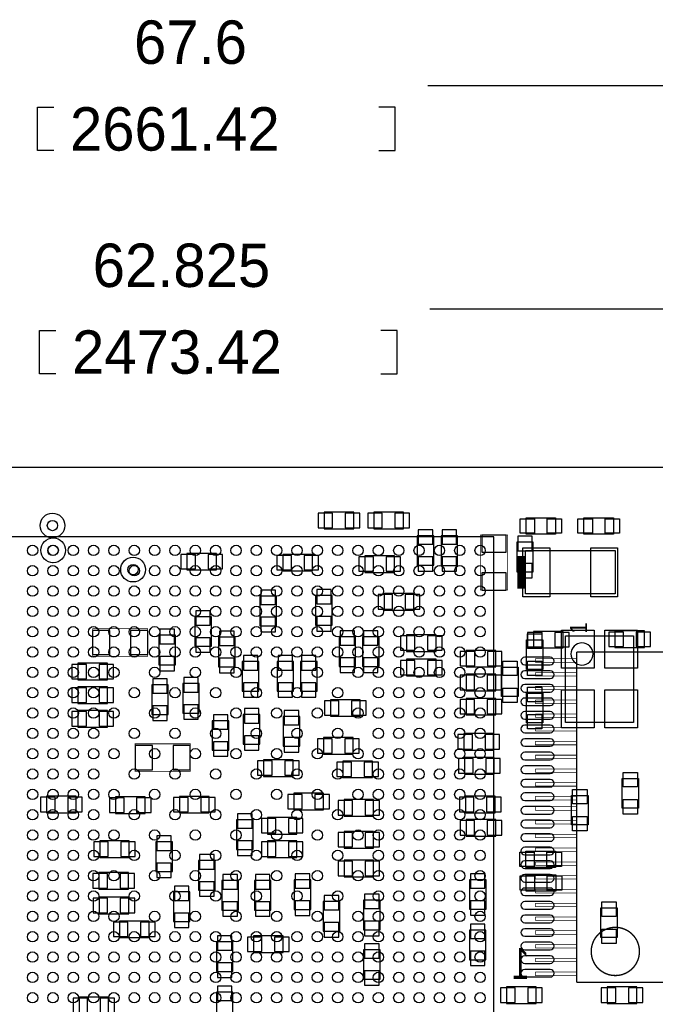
# Model space of a CAD drawing. Extents: x -8.5 to 88.7, y 0 to 55.1.
# Tile 6 of 8: x 25.3 to 48.7, y 18.8 to 55.1. Entities that reach past the tile are written whole.
import ezdxf
from ezdxf.enums import TextEntityAlignment as Align

# ---------------------------------------------------------------- set-up
doc = ezdxf.new("R2010")
doc.units = 0
for name, color, linetype in [('BG_DIMENSION', 2, 'CONTINUOUS'), ('BG_OUTLINE', 80, 'CONTINUOUS'), ('PG_ASSEMBLY_BOTTOM', 30, 'CONTINUOUS'), ('PG_ASSEMBLY_TOP', 23, 'CONTINUOUS'), ('PIN_BOTTOM', 211, 'CONTINUOUS'), ('PIN_TOP', 153, 'CONTINUOUS')]:
    doc.layers.add(name, color=color, linetype=linetype)

msp = doc.modelspace()

# ---------------------------------------------------------------- linework, layer by layer
at = {"layer": 'BG_DIMENSION'}
for points in [[(40.30345, 52.6796), (67.600068, 52.6796)], [(26.5176, 50.2793), (25.9207, 50.2793), (25.9207, 51.8795), (26.5176, 51.8795)], [(38.5064, 50.2793), (39.1033, 50.2793), (39.1033, 51.8795), (38.5064, 51.8795)], [(40.37965, 44.45), (65.212468, 44.45)], [(26.5938, 42.0497), (25.9969, 42.0497), (25.9969, 43.6499), (26.5938, 43.6499)], [(38.5826, 42.0497), (39.1795, 42.0497), (39.1795, 43.6499), (38.5826, 43.6499)]]:
    msp.add_lwpolyline(points, dxfattribs=at)
at = {"layer": 'BG_OUTLINE'}
for points in [[(67.600068, 0), (25.299924, 0), (25.299924, 3.75412, 0.414116), (24.800052, 4.253992, 0.414221), (24.299926, 3.75412), (24.299926, 0), (0, 0), (0, 17.999964, 0.41415), (1.999996, 19.99996, 0.414214), (0, 21.999956), (0, 38.599872), (67.600068, 38.599872), (67.600068, 21.999956, 1.000034), (67.600068, 17.999964)], [(67.600068, 0), (25.299924, 0), (25.299924, 3.75412, 0.414116), (24.800052, 4.253992, 0.414221), (24.299926, 3.75412), (24.299926, 0), (0, 0), (0, 17.999964, 0.41415), (1.999996, 19.99996, 0.414214), (0, 21.999956), (0, 38.599872), (67.600068, 38.599872), (67.600068, 21.999956, 1.000034), (67.600068, 17.999964)], [(67.600068, 0), (25.299924, 0), (25.299924, 3.75412, 0.414116), (24.800052, 4.253992, 0.414219), (24.299926, 3.75412), (24.299926, 0), (0, 0), (0, 17.999964, 0.414152), (1.999996, 19.99996, 0.414214), (0, 21.999956), (0, 38.599872), (67.600068, 38.599872), (67.600068, 21.999956, 1.000035), (67.600068, 17.999964)]]:
    msp.add_lwpolyline(points, format="xyb", close=True, dxfattribs=at)
at = {"layer": 'PG_ASSEMBLY_BOTTOM'}
for points in [[(26.470356, 35.994848, -1), (26.470356, 36.909248, -1), (26.470356, 35.994848), (26.444956, 35.994848)], [(26.495756, 35.080448, -1), (26.495756, 35.994848, -1), (26.495756, 35.080448), (26.470356, 35.080448)], [(29.442156, 34.369248, -1), (29.442156, 35.283648, -1), (29.442156, 34.369248), (29.416756, 34.369248)]]:
    msp.add_lwpolyline(points, format="xyb", dxfattribs=at)
for points in [[(36.4871, 36.331144), (37.5793, 36.331144), (37.5793, 36.940744), (36.4871, 36.940744), (36.4871, 36.331144)], [(39.4081, 36.940744), (38.3159, 36.940744), (38.3159, 36.331144), (39.4081, 36.331144), (39.4081, 36.940744)], [(40.526462, 34.985706), (40.526462, 36.077906), (39.916862, 36.077906), (39.916862, 34.985706), (40.526462, 34.985706)], [(41.405556, 34.983674), (41.405556, 36.075874), (40.795956, 36.075874), (40.795956, 34.983674), (41.405556, 34.983674)], [(44.196, 34.743644), (44.196, 35.835844), (43.5864, 35.835844), (43.5864, 34.743644), (44.196, 34.743644)], [(32.521144, 35.42284), (31.428944, 35.42284), (31.428944, 34.81324), (32.521144, 34.81324), (32.521144, 35.42284)], [(34.966656, 34.775648), (36.058856, 34.775648), (36.058856, 35.385248), (34.966656, 35.385248), (34.966656, 34.775648)], [(37.989256, 34.724848), (39.081456, 34.724848), (39.081456, 35.334448), (37.989256, 35.334448), (37.989256, 34.724848)], [(34.725356, 32.756348), (34.725356, 33.848548), (34.115756, 33.848548), (34.115756, 32.756348), (34.725356, 32.756348)], [(36.782756, 32.781748), (36.782756, 33.873948), (36.173156, 33.873948), (36.173156, 32.781748), (36.782756, 32.781748)], [(39.7891, 33.943544), (38.6969, 33.943544), (38.6969, 33.333944), (39.7891, 33.333944), (39.7891, 33.943544)], [(31.718504, 33.089088), (31.718504, 31.996888), (32.328104, 31.996888), (32.328104, 33.089088), (31.718504, 33.089088)], [(30.395418, 32.40659), (30.395418, 31.31439), (31.005018, 31.31439), (31.005018, 32.40659), (30.395418, 32.40659)], [(32.594296, 32.3342), (32.594296, 31.242), (33.203896, 31.242), (33.203896, 32.3342), (32.594296, 32.3342)], [(37.646356, 31.257748), (37.646356, 32.349948), (37.036756, 32.349948), (37.036756, 31.257748), (37.646356, 31.257748)], [(38.509956, 31.257748), (38.509956, 32.349948), (37.900356, 32.349948), (37.900356, 31.257748), (38.509956, 31.257748)], [(39.522654, 31.811976), (40.614854, 31.811976), (40.614854, 32.421576), (39.522654, 32.421576), (39.522654, 31.811976)], [(44.2087, 31.936944), (45.3009, 31.936944), (45.3009, 32.546544), (44.2087, 32.546544), (44.2087, 31.936944)], [(47.2059, 31.9532), (48.2981, 31.9532), (48.2981, 32.5628), (47.2059, 32.5628), (47.2059, 31.9532)], [(41.723564, 31.237936), (42.815764, 31.237936), (42.815764, 31.847536), (41.723564, 31.847536), (41.723564, 31.237936)], [(27.407362, 30.760924), (28.499562, 30.760924), (28.499562, 31.370524), (27.407362, 31.370524), (27.407362, 30.760924)], [(33.46958, 31.435548), (33.46958, 30.343348), (34.07918, 30.343348), (34.07918, 31.435548), (33.46958, 31.435548)], [(34.750756, 31.435548), (34.750756, 30.343348), (35.360356, 30.343348), (35.360356, 31.435548), (34.750756, 31.435548)], [(35.614356, 31.435548), (35.614356, 30.343348), (36.223956, 30.343348), (36.223956, 31.435548), (35.614356, 31.435548)], [(39.522146, 30.90799), (40.614346, 30.90799), (40.614346, 31.51759), (39.522146, 31.51759), (39.522146, 30.90799)], [(41.723056, 30.356048), (42.815256, 30.356048), (42.815256, 30.965648), (41.723056, 30.965648), (41.723056, 30.356048)], [(30.73908, 29.485336), (30.73908, 30.577536), (30.12948, 30.577536), (30.12948, 29.485336), (30.73908, 29.485336)], [(31.880556, 29.530548), (31.880556, 30.622748), (31.270956, 30.622748), (31.270956, 29.530548), (31.880556, 29.530548)], [(27.407362, 29.889958), (28.499562, 29.889958), (28.499562, 30.499558), (27.407362, 30.499558), (27.407362, 29.889958)], [(36.719256, 29.416248), (37.811456, 29.416248), (37.811456, 30.025848), (36.719256, 30.025848), (36.719256, 29.416248)], [(42.815256, 30.076648), (41.723056, 30.076648), (41.723056, 29.467048), (42.815256, 29.467048), (42.815256, 30.076648)], [(27.407362, 29.016706), (28.499562, 29.016706), (28.499562, 29.626306), (27.407362, 29.626306), (27.407362, 29.016706)], [(33.506156, 29.479748), (33.506156, 28.387548), (34.115756, 28.387548), (34.115756, 29.479748), (33.506156, 29.479748)], [(32.36341, 29.254196), (32.36341, 28.161996), (32.97301, 28.161996), (32.97301, 29.254196), (32.36341, 29.254196)], [(34.977832, 29.408374), (34.977832, 28.316174), (35.587432, 28.316174), (35.587432, 29.408374), (34.977832, 29.408374)], [(41.641522, 28.171394), (42.733722, 28.171394), (42.733722, 28.780994), (41.641522, 28.780994), (41.641522, 28.171394)], [(36.465256, 28.019248), (37.557456, 28.019248), (37.557456, 28.628848), (36.465256, 28.628848), (36.465256, 28.019248)], [(35.347656, 27.810968), (34.255456, 27.810968), (34.255456, 27.201368), (35.347656, 27.201368), (35.347656, 27.810968)], [(37.176456, 27.155648), (38.268656, 27.155648), (38.268656, 27.765248), (37.176456, 27.765248), (37.176456, 27.155648)], [(42.756582, 27.895804), (41.664382, 27.895804), (41.664382, 27.286204), (42.756582, 27.286204), (42.756582, 27.895804)], [(36.4617, 26.575766), (35.3695, 26.575766), (35.3695, 25.966166), (36.4617, 25.966166), (36.4617, 26.575766)], [(27.346656, 26.469848), (26.254456, 26.469848), (26.254456, 25.860248), (27.346656, 25.860248), (27.346656, 26.469848)], [(29.886656, 26.444448), (28.794456, 26.444448), (28.794456, 25.834848), (29.886656, 25.834848), (29.886656, 26.444448)], [(31.156656, 25.850088), (32.248856, 25.850088), (32.248856, 26.459688), (31.156656, 26.459688), (31.156656, 25.850088)], [(37.219382, 25.733248), (38.311582, 25.733248), (38.311582, 26.342848), (37.219382, 26.342848), (37.219382, 25.733248)], [(41.697656, 25.860248), (42.789856, 25.860248), (42.789856, 26.469848), (41.697656, 26.469848), (41.697656, 25.860248)], [(33.86455, 24.50465), (33.86455, 25.59685), (33.25495, 25.59685), (33.25495, 24.50465), (33.86455, 24.50465)], [(35.484562, 25.683718), (34.392362, 25.683718), (34.392362, 25.074118), (35.484562, 25.074118), (35.484562, 25.683718)], [(41.723056, 24.996648), (42.815256, 24.996648), (42.815256, 25.606248), (41.723056, 25.606248), (41.723056, 24.996648)], [(37.219382, 24.55799), (38.311582, 24.55799), (38.311582, 25.16759), (37.219382, 25.16759), (37.219382, 24.55799)], [(29.302456, 24.818848), (28.210256, 24.818848), (28.210256, 24.209248), (29.302456, 24.209248), (29.302456, 24.818848)], [(30.889956, 23.688548), (30.889956, 24.780748), (30.280356, 24.780748), (30.280356, 23.688548), (30.889956, 23.688548)], [(35.484562, 24.818848), (34.392362, 24.818848), (34.392362, 24.209248), (35.484562, 24.209248), (35.484562, 24.818848)], [(32.464756, 23.002748), (32.464756, 24.094948), (31.855156, 24.094948), (31.855156, 23.002748), (32.464756, 23.002748)], [(37.219636, 23.498048), (38.311836, 23.498048), (38.311836, 24.107648), (37.219636, 24.107648), (37.219636, 23.498048)], [(29.277056, 23.650448), (28.184856, 23.650448), (28.184856, 23.040848), (29.277056, 23.040848), (29.277056, 23.650448)], [(32.718756, 23.358348), (32.718756, 22.266148), (33.328356, 22.266148), (33.328356, 23.358348), (32.718756, 23.358348)], [(34.522156, 22.266148), (34.522156, 23.358348), (33.912556, 23.358348), (33.912556, 22.266148), (34.522156, 22.266148)], [(35.995356, 22.291548), (35.995356, 23.383748), (35.385756, 23.383748), (35.385756, 22.291548), (35.995356, 22.291548)], [(41.844468, 23.390606), (41.844468, 22.298406), (42.454068, 22.298406), (42.454068, 23.390606), (41.844468, 23.390606)], [(30.926278, 22.9362), (30.926278, 21.844), (31.535878, 21.844), (31.535878, 22.9362), (30.926278, 22.9362)], [(29.283406, 22.741636), (28.191206, 22.741636), (28.191206, 22.132036), (29.283406, 22.132036), (29.283406, 22.741636)], [(37.062156, 21.496274), (37.062156, 22.588474), (36.452556, 22.588474), (36.452556, 21.496274), (37.062156, 21.496274)], [(37.937694, 22.635972), (37.937694, 21.543772), (38.547294, 21.543772), (38.547294, 22.635972), (37.937694, 22.635972)], [(28.939744, 21.254466), (30.031944, 21.254466), (30.031944, 21.864066), (28.939744, 21.864066), (28.939744, 21.254466)], [(42.44975, 20.439888), (42.44975, 21.532088), (41.84015, 21.532088), (41.84015, 20.439888), (42.44975, 20.439888)], [(33.125156, 20.005548), (33.125156, 21.097748), (32.515556, 21.097748), (32.515556, 20.005548), (33.125156, 20.005548)], [(34.971736, 21.313648), (33.879536, 21.313648), (33.879536, 20.704048), (34.971736, 20.704048), (34.971736, 21.313648)], [(37.937948, 20.807172), (37.937948, 19.714972), (38.547548, 19.714972), (38.547548, 20.807172), (37.937948, 20.807172)], [(43.212004, 18.826226), (44.304204, 18.826226), (44.304204, 19.435826), (43.212004, 19.435826), (43.212004, 18.826226)], [(48.0187, 19.435826), (46.9265, 19.435826), (46.9265, 18.826226), (48.0187, 18.826226), (48.0187, 19.435826)], [(27.448256, 18.443448), (28.540456, 18.443448), (28.540456, 19.053048), (27.448256, 19.053048), (27.448256, 18.443448)], [(32.515556, 19.243548), (32.515556, 18.151348), (33.125156, 18.151348), (33.125156, 19.243548), (32.515556, 19.243548)]]:
    msp.add_lwpolyline(points, dxfattribs=at)
for points, const_width in [([(42.2402, 36.102544), (42.2402, 34.070544), (43.2562, 34.070544), (43.2562, 36.102544), (42.2402, 36.102544)], 0.0254), ([(29.98343, 32.644334), (27.95143, 32.644334), (27.95143, 31.628588), (29.98343, 31.628588), (29.98343, 32.644334)], 0.0254), ([(62.614556, 31.792418), (45.799756, 31.792418)], 0.0508), ([(45.799756, 31.792418), (45.799756, 19.600418)], 0.0508), ([(44.275756, 31.538418), (45.799756, 31.538418)], 0.0254), ([(44.275756, 31.411418), (44.275756, 31.538418)], 0.0254), ([(45.799756, 31.411418), (44.275756, 31.411418)], 0.0254), ([(44.275756, 31.030418), (45.799756, 31.030418)], 0.0254), ([(44.275756, 30.903418), (44.275756, 31.030418)], 0.0254), ([(45.799756, 30.903418), (44.275756, 30.903418)], 0.0254), ([(44.275756, 30.522418), (45.799756, 30.522418)], 0.0254), ([(44.275756, 30.395418), (44.275756, 30.522418)], 0.0254), ([(45.799756, 30.395418), (44.275756, 30.395418)], 0.0254), ([(44.275756, 30.014418), (45.799756, 30.014418)], 0.0254), ([(44.275756, 29.887418), (44.275756, 30.014418)], 0.0254), ([(45.799756, 29.887418), (44.275756, 29.887418)], 0.0254), ([(44.275756, 29.506418), (45.799756, 29.506418)], 0.0254), ([(44.275756, 29.379418), (44.275756, 29.506418)], 0.0254), ([(45.799756, 29.379418), (44.275756, 29.379418)], 0.0254), ([(44.275756, 28.998418), (45.799756, 28.998418)], 0.0254), ([(44.275756, 28.871418), (44.275756, 28.998418)], 0.0254), ([(45.799756, 28.871418), (44.275756, 28.871418)], 0.0254), ([(31.55061, 28.400248), (29.51861, 28.400248), (29.51861, 27.384248), (31.550356, 27.384248), (31.55061, 28.400248)], 0.0254), ([(44.275756, 28.490418), (45.799756, 28.490418)], 0.0254), ([(44.275756, 28.363418), (44.275756, 28.490418)], 0.0254), ([(45.799756, 28.363418), (44.275756, 28.363418)], 0.0254), ([(44.275756, 27.982418), (45.799756, 27.982418)], 0.0254), ([(44.275756, 27.855418), (44.275756, 27.982418)], 0.0254), ([(45.799756, 27.855418), (44.275756, 27.855418)], 0.0254), ([(44.275756, 27.474418), (45.799756, 27.474418)], 0.0254), ([(44.275756, 27.347418), (44.275756, 27.474418)], 0.0254), ([(45.799756, 27.347418), (44.275756, 27.347418)], 0.0254), ([(44.275756, 26.966418), (45.799756, 26.966418)], 0.0254), ([(44.275756, 26.839418), (44.275756, 26.966418)], 0.0254), ([(45.799756, 26.839418), (44.275756, 26.839418)], 0.0254), ([(44.275756, 26.458418), (45.799756, 26.458418)], 0.0254), ([(44.275756, 26.331418), (44.275756, 26.458418)], 0.0254), ([(45.799756, 26.331418), (44.275756, 26.331418)], 0.0254), ([(44.275756, 26.077418), (45.799756, 26.077418)], 0.0254), ([(44.275756, 25.950418), (44.275756, 26.077418)], 0.0254), ([(45.799756, 25.950418), (44.275756, 25.950418)], 0.0254), ([(44.275756, 25.569418), (45.799756, 25.569418)], 0.0254), ([(44.275756, 25.442418), (44.275756, 25.569418)], 0.0254), ([(45.799756, 25.442418), (44.275756, 25.442418)], 0.0254), ([(44.275756, 25.061418), (45.799756, 25.061418)], 0.0254), ([(44.275756, 24.934418), (44.275756, 25.061418)], 0.0254), ([(45.799756, 24.934418), (44.275756, 24.934418)], 0.0254), ([(44.275756, 24.553418), (45.799756, 24.553418)], 0.0254), ([(44.275756, 24.426418), (44.275756, 24.553418)], 0.0254), ([(45.799756, 24.426418), (44.275756, 24.426418)], 0.0254), ([(44.275756, 24.045418), (45.799756, 24.045418)], 0.0254), ([(44.275756, 23.918418), (44.275756, 24.045418)], 0.0254), ([(45.799756, 23.918418), (44.275756, 23.918418)], 0.0254), ([(44.275756, 23.537418), (45.799756, 23.537418)], 0.0254), ([(44.275756, 23.410418), (44.275756, 23.537418)], 0.0254), ([(45.799756, 23.410418), (44.275756, 23.410418)], 0.0254), ([(44.275756, 23.029418), (45.799756, 23.029418)], 0.0254), ([(44.275756, 22.902418), (44.275756, 23.029418)], 0.0254), ([(45.799756, 22.902418), (44.275756, 22.902418)], 0.0254), ([(44.275756, 22.521418), (45.799756, 22.521418)], 0.0254), ([(44.275756, 22.394418), (44.275756, 22.521418)], 0.0254), ([(45.799756, 22.394418), (44.275756, 22.394418)], 0.0254), ([(44.275756, 22.013418), (45.799756, 22.013418)], 0.0254), ([(44.275756, 21.886418), (44.275756, 22.013418)], 0.0254), ([(45.799756, 21.886418), (44.275756, 21.886418)], 0.0254), ([(44.275756, 21.505418), (45.799756, 21.505418)], 0.0254), ([(44.275756, 21.378418), (44.275756, 21.505418)], 0.0254), ([(45.799756, 21.378418), (44.275756, 21.378418)], 0.0254), ([(44.275756, 20.997418), (45.799756, 20.997418)], 0.0254), ([(44.275756, 20.870418), (44.275756, 20.997418)], 0.0254), ([(45.799756, 20.870418), (44.275756, 20.870418)], 0.0254), ([(44.275756, 20.489418), (45.799756, 20.489418)], 0.0254), ([(44.275756, 20.362418), (44.275756, 20.489418)], 0.0254), ([(45.799756, 20.362418), (44.275756, 20.362418)], 0.0254), ([(44.275756, 19.981418), (45.799756, 19.981418)], 0.0254), ([(44.275756, 19.854418), (44.275756, 19.981418)], 0.0254), ([(45.799756, 19.854418), (44.275756, 19.854418)], 0.0254), ([(45.799756, 19.600418), (62.614556, 19.600418)], 0.0508)]:
    msp.add_lwpolyline(points, dxfattribs=dict(at, const_width=const_width))
at = {"layer": 'PG_ASSEMBLY_BOTTOM', "const_width": 0.0508}
msp.add_lwpolyline([(48.111156, 20.743418, 1), (46.333156, 20.743418, 1), (48.111156, 20.743418)], format="xyb", dxfattribs=at)
at = {"layer": 'PG_ASSEMBLY_TOP'}
for points in [[(45.0215, 36.127944), (43.9293, 36.127944), (43.9293, 36.737544), (45.0215, 36.737544), (45.0215, 36.127944)], [(46.0629, 36.737544), (47.1551, 36.737544), (47.1551, 36.127944), (46.0629, 36.127944), (46.0629, 36.737544)], [(42.737532, 36.036504), (23.737316, 36.036504), (23.737316, 17.036034), (42.737532, 17.036288), (42.737532, 36.036504)], [(47.895256, 32.388048), (47.895256, 29.187648), (45.380656, 29.187648), (45.380656, 32.388048), (47.895256, 32.388048)], [(43.945556, 31.1404), (43.945556, 32.2326), (44.555156, 32.2326), (44.555156, 31.1404), (43.945556, 31.1404)], [(43.640756, 31.232348), (43.640756, 30.140148), (43.031156, 30.140148), (43.031156, 31.232348), (43.640756, 31.232348)], [(44.555156, 30.267148), (44.555156, 29.174948), (43.945556, 29.174948), (43.945556, 30.267148), (44.555156, 30.267148)], [(47.4726, 26.031444), (47.4726, 27.123644), (48.0822, 27.123644), (48.0822, 26.031444), (47.4726, 26.031444)], [(45.610018, 25.407874), (45.610018, 26.500074), (46.219618, 26.500074), (46.219618, 25.407874), (45.610018, 25.407874)], [(45.013626, 23.834344), (43.921426, 23.834344), (43.921426, 24.443944), (45.013626, 24.443944), (45.013626, 23.834344)], [(45.025056, 22.964648), (43.932856, 22.964648), (43.932856, 23.574248), (45.025056, 23.574248), (45.025056, 22.964648)], [(46.6852, 21.256244), (46.6852, 22.348444), (47.2948, 22.348444), (47.2948, 21.256244), (46.6852, 21.256244)]]:
    msp.add_lwpolyline(points, dxfattribs=at)
at = {"layer": 'PG_ASSEMBLY_TOP', "const_width": 0.29972}
msp.add_lwpolyline([(43.760644, 35.326828), (43.760644, 34.128202)], dxfattribs=at)
at = {"layer": 'PG_ASSEMBLY_TOP'}
msp.add_lwpolyline([(43.910504, 33.927542), (43.910504, 35.527742), (47.212504, 35.527742), (47.212504, 33.927542)], close=True, dxfattribs=at)
msp.add_lwpolyline([(46.399704, 31.714948, 1), (45.580808, 31.714948, 1), (46.399704, 31.714948)], format="xyb", dxfattribs=at)
at = {"layer": 'PIN_BOTTOM'}
for points in [[(36.266374, 36.902644), (36.266374, 36.369244), (36.799774, 36.369244), (36.799774, 36.902644)], [(37.266626, 36.902644), (37.266626, 36.369244), (37.800026, 36.369244), (37.800026, 36.902644)], [(38.628574, 36.369244), (38.628574, 36.902644), (38.095174, 36.902644), (38.095174, 36.369244)], [(39.628826, 36.369244), (39.628826, 36.902644), (39.095426, 36.902644), (39.095426, 36.369244)], [(39.954962, 35.765232), (40.488362, 35.765232), (40.488362, 36.298632), (39.954962, 36.298632)], [(40.834056, 35.7632), (41.367456, 35.7632), (41.367456, 36.2966), (40.834056, 36.2966)], [(42.303446, 35.467544), (43.192446, 35.467544), (43.192446, 36.102544), (42.303446, 36.102544)], [(43.6245, 35.52317), (44.1579, 35.52317), (44.1579, 36.05657), (43.6245, 36.05657)], [(31.741618, 34.85134), (31.741618, 35.38474), (31.208218, 35.38474), (31.208218, 34.85134)], [(32.74187, 34.85134), (32.74187, 35.38474), (32.20847, 35.38474), (32.20847, 34.85134)], [(34.74593, 35.347148), (34.74593, 34.813748), (35.27933, 34.813748), (35.27933, 35.347148)], [(35.746182, 35.347148), (35.746182, 34.813748), (36.279582, 34.813748), (36.279582, 35.347148)], [(37.76853, 35.296348), (37.76853, 34.762948), (38.30193, 34.762948), (38.30193, 35.296348)], [(38.768782, 35.296348), (38.768782, 34.762948), (39.302182, 34.762948), (39.302182, 35.296348)], [(39.954962, 34.76498), (40.488362, 34.76498), (40.488362, 35.29838), (39.954962, 35.29838)], [(40.834056, 34.762948), (41.367456, 34.762948), (41.367456, 35.296348), (40.834056, 35.296348)], [(43.6245, 34.522918), (44.1579, 34.522918), (44.1579, 35.056318), (43.6245, 35.056318)], [(42.303446, 34.070544), (43.192446, 34.070544), (43.192446, 34.705544), (42.303446, 34.705544)], [(34.153856, 33.535874), (34.687256, 33.535874), (34.687256, 34.069274), (34.153856, 34.069274)], [(36.211256, 33.561274), (36.744656, 33.561274), (36.744656, 34.094674), (36.211256, 34.094674)], [(39.009574, 33.372044), (39.009574, 33.905444), (38.476174, 33.905444), (38.476174, 33.372044)], [(40.009826, 33.372044), (40.009826, 33.905444), (39.476426, 33.905444), (39.476426, 33.372044)], [(32.290004, 33.309814), (31.756604, 33.309814), (31.756604, 32.776414), (32.290004, 32.776414)], [(34.153856, 32.535622), (34.687256, 32.535622), (34.687256, 33.069022), (34.153856, 33.069022)], [(36.211256, 32.561022), (36.744656, 32.561022), (36.744656, 33.094422), (36.211256, 33.094422)], [(27.95143, 32.581088), (27.95143, 31.692088), (28.58643, 31.692088), (28.58643, 32.581088)], [(29.34843, 32.581088), (29.34843, 31.692088), (29.98343, 31.692088), (29.98343, 32.581088)], [(30.966918, 32.627316), (30.433518, 32.627316), (30.433518, 32.093916), (30.966918, 32.093916)], [(33.165796, 32.554926), (32.632396, 32.554926), (32.632396, 32.021526), (33.165796, 32.021526)], [(37.074856, 32.037274), (37.608256, 32.037274), (37.608256, 32.570674), (37.074856, 32.570674)], [(37.938456, 32.037274), (38.471856, 32.037274), (38.471856, 32.570674), (37.938456, 32.570674)], [(39.301928, 32.383476), (39.301928, 31.850076), (39.835328, 31.850076), (39.835328, 32.383476)], [(40.30218, 32.383476), (40.30218, 31.850076), (40.83558, 31.850076), (40.83558, 32.383476)], [(43.987974, 32.508444), (43.987974, 31.975044), (44.521374, 31.975044), (44.521374, 32.508444)], [(44.988226, 32.508444), (44.988226, 31.975044), (45.521626, 31.975044), (45.521626, 32.508444)], [(46.985174, 32.5247), (46.985174, 31.9913), (47.518574, 31.9913), (47.518574, 32.5247)], [(47.985426, 32.5247), (47.985426, 31.9913), (48.518826, 31.9913), (48.518826, 32.5247)], [(32.290004, 32.309562), (31.756604, 32.309562), (31.756604, 31.776162), (32.290004, 31.776162)], [(30.966918, 31.627064), (30.433518, 31.627064), (30.433518, 31.093664), (30.966918, 31.093664)], [(34.04108, 31.656274), (33.50768, 31.656274), (33.50768, 31.122874), (34.04108, 31.122874)], [(35.322256, 31.656274), (34.788856, 31.656274), (34.788856, 31.122874), (35.322256, 31.122874)], [(36.185856, 31.656274), (35.652456, 31.656274), (35.652456, 31.122874), (36.185856, 31.122874)], [(41.502838, 31.809436), (41.502838, 31.276036), (42.036238, 31.276036), (42.036238, 31.809436)], [(42.50309, 31.809436), (42.50309, 31.276036), (43.03649, 31.276036), (43.03649, 31.809436)], [(27.186636, 31.332424), (27.186636, 30.799024), (27.720036, 30.799024), (27.720036, 31.332424)], [(28.186888, 31.332424), (28.186888, 30.799024), (28.720288, 30.799024), (28.720288, 31.332424)], [(33.165796, 31.554674), (32.632396, 31.554674), (32.632396, 31.021274), (33.165796, 31.021274)], [(37.074856, 31.037022), (37.608256, 31.037022), (37.608256, 31.570422), (37.074856, 31.570422)], [(37.938456, 31.037022), (38.471856, 31.037022), (38.471856, 31.570422), (37.938456, 31.570422)], [(39.30142, 31.47949), (39.30142, 30.94609), (39.83482, 30.94609), (39.83482, 31.47949)], [(40.301672, 31.47949), (40.301672, 30.94609), (40.835072, 30.94609), (40.835072, 31.47949)], [(41.50233, 30.927548), (41.50233, 30.394148), (42.03573, 30.394148), (42.03573, 30.927548)], [(42.502582, 30.927548), (42.502582, 30.394148), (43.035982, 30.394148), (43.035982, 30.927548)], [(30.16758, 30.264862), (30.70098, 30.264862), (30.70098, 30.798262), (30.16758, 30.798262)], [(31.309056, 30.310074), (31.842456, 30.310074), (31.842456, 30.843474), (31.309056, 30.843474)], [(34.04108, 30.656022), (33.50768, 30.656022), (33.50768, 30.122622), (34.04108, 30.122622)], [(35.322256, 30.656022), (34.788856, 30.656022), (34.788856, 30.122622), (35.322256, 30.122622)], [(36.185856, 30.656022), (35.652456, 30.656022), (35.652456, 30.122622), (36.185856, 30.122622)], [(27.186636, 30.461458), (27.186636, 29.928058), (27.720036, 29.928058), (27.720036, 30.461458)], [(28.186888, 30.461458), (28.186888, 29.928058), (28.720288, 29.928058), (28.720288, 30.461458)], [(30.16758, 29.26461), (30.70098, 29.26461), (30.70098, 29.79801), (30.16758, 29.79801)], [(31.309056, 29.309822), (31.842456, 29.309822), (31.842456, 29.843222), (31.309056, 29.843222)], [(36.49853, 29.987748), (36.49853, 29.454348), (37.03193, 29.454348), (37.03193, 29.987748)], [(37.498782, 29.987748), (37.498782, 29.454348), (38.032182, 29.454348), (38.032182, 29.987748)], [(42.03573, 29.505148), (42.03573, 30.038548), (41.50233, 30.038548), (41.50233, 29.505148)], [(43.035982, 29.505148), (43.035982, 30.038548), (42.502582, 30.038548), (42.502582, 29.505148)], [(27.186636, 29.588206), (27.186636, 29.054806), (27.720036, 29.054806), (27.720036, 29.588206)], [(28.186888, 29.588206), (28.186888, 29.054806), (28.720288, 29.054806), (28.720288, 29.588206)], [(32.93491, 29.474922), (32.40151, 29.474922), (32.40151, 28.941522), (32.93491, 28.941522)], [(34.077656, 29.700474), (33.544256, 29.700474), (33.544256, 29.167074), (34.077656, 29.167074)], [(35.549332, 29.6291), (35.015932, 29.6291), (35.015932, 29.0957), (35.549332, 29.0957)], [(34.077656, 28.700222), (33.544256, 28.700222), (33.544256, 28.166822), (34.077656, 28.166822)], [(41.420796, 28.742894), (41.420796, 28.209494), (41.954196, 28.209494), (41.954196, 28.742894)], [(42.421048, 28.742894), (42.421048, 28.209494), (42.954448, 28.209494), (42.954448, 28.742894)], [(29.51861, 28.336494), (29.51861, 27.447494), (30.15361, 27.447494), (30.15361, 28.336494)], [(30.91561, 28.336494), (30.91561, 27.447494), (31.55061, 27.447494), (31.55061, 28.336494)], [(32.93491, 28.47467), (32.40151, 28.47467), (32.40151, 27.94127), (32.93491, 27.94127)], [(35.549332, 28.628848), (35.015932, 28.628848), (35.015932, 28.095448), (35.549332, 28.095448)], [(36.24453, 28.590748), (36.24453, 28.057348), (36.77793, 28.057348), (36.77793, 28.590748)], [(37.244782, 28.590748), (37.244782, 28.057348), (37.778182, 28.057348), (37.778182, 28.590748)], [(34.56813, 27.239468), (34.56813, 27.772868), (34.03473, 27.772868), (34.03473, 27.239468)], [(35.568382, 27.239468), (35.568382, 27.772868), (35.034982, 27.772868), (35.034982, 27.239468)], [(36.95573, 27.727148), (36.95573, 27.193748), (37.48913, 27.193748), (37.48913, 27.727148)], [(37.955982, 27.727148), (37.955982, 27.193748), (38.489382, 27.193748), (38.489382, 27.727148)], [(41.977056, 27.324304), (41.977056, 27.857704), (41.443656, 27.857704), (41.443656, 27.324304)], [(42.977308, 27.324304), (42.977308, 27.857704), (42.443908, 27.857704), (42.443908, 27.324304)], [(35.682174, 26.004266), (35.682174, 26.537666), (35.148774, 26.537666), (35.148774, 26.004266)], [(36.682426, 26.004266), (36.682426, 26.537666), (36.149026, 26.537666), (36.149026, 26.004266)], [(26.56713, 25.898348), (26.56713, 26.431748), (26.03373, 26.431748), (26.03373, 25.898348)], [(27.567382, 25.898348), (27.567382, 26.431748), (27.033982, 26.431748), (27.033982, 25.898348)], [(29.10713, 25.872948), (29.10713, 26.406348), (28.57373, 26.406348), (28.57373, 25.872948)], [(30.107382, 25.872948), (30.107382, 26.406348), (29.573982, 26.406348), (29.573982, 25.872948)], [(30.93593, 26.421588), (30.93593, 25.888188), (31.46933, 25.888188), (31.46933, 26.421588)], [(31.936182, 26.421588), (31.936182, 25.888188), (32.469582, 25.888188), (32.469582, 26.421588)], [(36.998656, 26.304748), (36.998656, 25.771348), (37.532056, 25.771348), (37.532056, 26.304748)], [(37.998908, 26.304748), (37.998908, 25.771348), (38.532308, 25.771348), (38.532308, 26.304748)], [(41.47693, 26.431748), (41.47693, 25.898348), (42.01033, 25.898348), (42.01033, 26.431748)], [(42.477182, 26.431748), (42.477182, 25.898348), (43.010582, 25.898348), (43.010582, 26.431748)], [(33.29305, 25.284176), (33.82645, 25.284176), (33.82645, 25.817576), (33.29305, 25.817576)], [(34.705036, 25.112218), (34.705036, 25.645618), (34.171636, 25.645618), (34.171636, 25.112218)], [(35.705288, 25.112218), (35.705288, 25.645618), (35.171888, 25.645618), (35.171888, 25.112218)], [(41.50233, 25.568148), (41.50233, 25.034748), (42.03573, 25.034748), (42.03573, 25.568148)], [(42.502582, 25.568148), (42.502582, 25.034748), (43.035982, 25.034748), (43.035982, 25.568148)], [(36.998656, 25.12949), (36.998656, 24.59609), (37.532056, 24.59609), (37.532056, 25.12949)], [(37.998908, 25.12949), (37.998908, 24.59609), (38.532308, 24.59609), (38.532308, 25.12949)], [(28.52293, 24.247348), (28.52293, 24.780748), (27.98953, 24.780748), (27.98953, 24.247348)], [(29.523182, 24.247348), (29.523182, 24.780748), (28.989782, 24.780748), (28.989782, 24.247348)], [(30.318456, 24.468074), (30.851856, 24.468074), (30.851856, 25.001474), (30.318456, 25.001474)], [(33.29305, 24.283924), (33.82645, 24.283924), (33.82645, 24.817324), (33.29305, 24.817324)], [(34.705036, 24.247348), (34.705036, 24.780748), (34.171636, 24.780748), (34.171636, 24.247348)], [(35.705288, 24.247348), (35.705288, 24.780748), (35.171888, 24.780748), (35.171888, 24.247348)], [(30.318456, 23.467822), (30.851856, 23.467822), (30.851856, 24.001222), (30.318456, 24.001222)], [(31.893256, 23.782274), (32.426656, 23.782274), (32.426656, 24.315674), (31.893256, 24.315674)], [(36.99891, 24.069548), (36.99891, 23.536148), (37.53231, 23.536148), (37.53231, 24.069548)], [(37.999162, 24.069548), (37.999162, 23.536148), (38.532562, 23.536148), (38.532562, 24.069548)], [(28.49753, 23.078948), (28.49753, 23.612348), (27.96413, 23.612348), (27.96413, 23.078948)], [(29.497782, 23.078948), (29.497782, 23.612348), (28.964382, 23.612348), (28.964382, 23.078948)], [(42.415968, 23.611332), (41.882568, 23.611332), (41.882568, 23.077932), (42.415968, 23.077932)], [(31.893256, 22.782022), (32.426656, 22.782022), (32.426656, 23.315422), (31.893256, 23.315422)], [(33.290256, 23.579074), (32.756856, 23.579074), (32.756856, 23.045674), (33.290256, 23.045674)], [(33.950656, 23.045674), (34.484056, 23.045674), (34.484056, 23.579074), (33.950656, 23.579074)], [(35.423856, 23.071074), (35.957256, 23.071074), (35.957256, 23.604474), (35.423856, 23.604474)], [(31.497778, 23.156926), (30.964378, 23.156926), (30.964378, 22.623526), (31.497778, 22.623526)], [(28.50388, 22.170136), (28.50388, 22.703536), (27.97048, 22.703536), (27.97048, 22.170136)], [(29.504132, 22.170136), (29.504132, 22.703536), (28.970732, 22.703536), (28.970732, 22.170136)], [(33.290256, 22.578822), (32.756856, 22.578822), (32.756856, 22.045422), (33.290256, 22.045422)], [(33.950656, 22.045422), (34.484056, 22.045422), (34.484056, 22.578822), (33.950656, 22.578822)], [(35.423856, 22.070822), (35.957256, 22.070822), (35.957256, 22.604222), (35.423856, 22.604222)], [(36.490656, 22.2758), (37.024056, 22.2758), (37.024056, 22.8092), (36.490656, 22.8092)], [(38.509194, 22.856698), (37.975794, 22.856698), (37.975794, 22.323298), (38.509194, 22.323298)], [(42.415968, 22.61108), (41.882568, 22.61108), (41.882568, 22.07768), (42.415968, 22.07768)], [(31.497778, 22.156674), (30.964378, 22.156674), (30.964378, 21.623274), (31.497778, 21.623274)], [(28.719018, 21.825966), (28.719018, 21.292566), (29.252418, 21.292566), (29.252418, 21.825966)], [(29.71927, 21.825966), (29.71927, 21.292566), (30.25267, 21.292566), (30.25267, 21.825966)], [(36.490656, 21.275548), (37.024056, 21.275548), (37.024056, 21.808948), (36.490656, 21.808948)], [(38.509194, 21.856446), (37.975794, 21.856446), (37.975794, 21.323046), (38.509194, 21.323046)], [(41.87825, 21.219414), (42.41165, 21.219414), (42.41165, 21.752814), (41.87825, 21.752814)], [(32.553656, 20.785074), (33.087056, 20.785074), (33.087056, 21.318474), (32.553656, 21.318474)], [(34.19221, 20.742148), (34.19221, 21.275548), (33.65881, 21.275548), (33.65881, 20.742148)], [(35.192462, 20.742148), (35.192462, 21.275548), (34.659062, 21.275548), (34.659062, 20.742148)], [(38.509448, 21.027898), (37.976048, 21.027898), (37.976048, 20.494498), (38.509448, 20.494498)], [(41.87825, 20.219162), (42.41165, 20.219162), (42.41165, 20.752562), (41.87825, 20.752562)], [(32.553656, 19.784822), (33.087056, 19.784822), (33.087056, 20.318222), (32.553656, 20.318222)], [(38.509448, 20.027646), (37.976048, 20.027646), (37.976048, 19.494246), (38.509448, 19.494246)], [(33.087056, 19.464274), (32.553656, 19.464274), (32.553656, 18.930874), (33.087056, 18.930874)], [(42.991278, 19.397726), (42.991278, 18.864326), (43.524678, 18.864326), (43.524678, 19.397726)], [(43.99153, 19.397726), (43.99153, 18.864326), (44.52493, 18.864326), (44.52493, 19.397726)], [(47.239174, 18.864326), (47.239174, 19.397726), (46.705774, 19.397726), (46.705774, 18.864326)], [(48.239426, 18.864326), (48.239426, 19.397726), (47.706026, 19.397726), (47.706026, 18.864326)], [(27.22753, 19.014948), (27.22753, 18.481548), (27.76093, 18.481548), (27.76093, 19.014948)], [(28.227782, 19.014948), (28.227782, 18.481548), (28.761182, 18.481548), (28.761182, 19.014948)]]:
    msp.add_lwpolyline(points, close=True, dxfattribs=at)
for points in [[(44.821856, 31.591758), (43.882056, 31.591758, 1), (43.882056, 31.312358), (44.821856, 31.312358, 1)], [(44.821856, 31.091378), (43.882056, 31.091378, 1), (43.882056, 30.811978), (44.821856, 30.811978, 1)], [(44.821856, 30.590998), (43.882056, 30.590998, 1), (43.882056, 30.311598), (44.821856, 30.311598, 1)], [(44.821856, 30.090618), (43.882056, 30.090618, 1), (43.882056, 29.811218), (44.821856, 29.811218, 1)], [(44.821856, 29.590238), (43.882056, 29.590238, 1), (43.882056, 29.310838), (44.821856, 29.310838, 1)], [(44.821856, 29.089858), (43.882056, 29.089858, 1), (43.882056, 28.810458), (44.821856, 28.810458, 1)], [(44.821856, 28.589478), (43.882056, 28.589478, 1), (43.882056, 28.310078), (44.821856, 28.310078, 1)], [(44.821856, 28.089098), (43.882056, 28.089098, 1), (43.882056, 27.809698), (44.821856, 27.809698, 1)], [(44.821856, 27.586178), (43.882056, 27.586178, 1), (43.882056, 27.306778), (44.821856, 27.306778, 1)], [(44.821856, 27.088338), (43.882056, 27.088338, 1), (43.882056, 26.808938), (44.821856, 26.808938, 1)], [(44.821856, 26.587958), (43.882056, 26.587958, 1), (43.882056, 26.308558), (44.821856, 26.308558, 1)], [(44.821856, 26.085038), (43.882056, 26.085038, 1), (43.882056, 25.805638), (44.821856, 25.805638, 1)], [(44.821856, 25.587198), (43.882056, 25.587198, 1), (43.882056, 25.307798), (44.821856, 25.307798, 1)], [(44.821856, 25.084278), (43.882056, 25.084278, 1), (43.882056, 24.804878), (44.821856, 24.804878, 1)], [(44.821856, 24.583898), (43.882056, 24.583898, 1), (43.882056, 24.304498), (44.821856, 24.304498, 1)], [(44.821856, 24.086058), (43.882056, 24.086058, 1), (43.882056, 23.806658), (44.821856, 23.806658, 1)], [(44.821856, 23.583138), (43.882056, 23.583138, 1), (43.882056, 23.303738), (44.821856, 23.303738, 1)], [(44.821856, 23.082758), (43.882056, 23.082758, 1), (43.882056, 22.803358), (44.821856, 22.803358, 1)], [(44.821856, 22.582378), (43.882056, 22.582378, 1), (43.882056, 22.302978), (44.821856, 22.302978, 1)], [(44.821856, 22.081998), (43.882056, 22.081998, 1), (43.882056, 21.802598), (44.821856, 21.802598, 1)], [(44.821856, 21.581618), (43.882056, 21.581618, 1), (43.882056, 21.302218), (44.821856, 21.302218, 1)], [(44.821856, 21.081238), (43.882056, 21.081238, 1), (43.882056, 20.801838), (44.821856, 20.801838, 1)], [(44.821856, 20.580858), (43.882056, 20.580858, 1), (43.882056, 20.301458), (44.821856, 20.301458, 1)], [(44.821856, 20.080478), (43.882056, 20.080478, 1), (43.882056, 19.801078), (44.821856, 19.801078, 1)]]:
    msp.add_lwpolyline(points, format="xyb", close=True, dxfattribs=at)
for centre in [(26.470356, 36.452048), (26.495756, 35.537648), (29.442156, 34.826448)]:
    msp.add_circle(centre, 0.1905, dxfattribs=at)
at = {"layer": 'PIN_TOP'}
for points in [[(44.241974, 36.699444), (44.241974, 36.166044), (43.708574, 36.166044), (43.708574, 36.699444)], [(45.242226, 36.699444), (45.242226, 36.166044), (44.708826, 36.166044), (44.708826, 36.699444)], [(45.842174, 36.166044), (45.842174, 36.699444), (46.375574, 36.699444), (46.375574, 36.166044)], [(46.842426, 36.166044), (46.842426, 36.699444), (47.375826, 36.699444), (47.375826, 36.166044)], [(43.816524, 33.825688), (43.816524, 35.629088), (44.807124, 35.629088), (44.807124, 33.825688)], [(46.315884, 33.825688), (46.315884, 35.629088), (47.306484, 35.629088), (47.306484, 33.825688)], [(44.517056, 31.919926), (43.983656, 31.919926), (43.983656, 32.453326), (44.517056, 32.453326)], [(45.237908, 32.587946), (46.437804, 32.587946), (46.437804, 31.187898), (45.237908, 31.187898)], [(46.838108, 32.587946), (48.038004, 32.587946), (48.038004, 31.187898), (46.838108, 31.187898)], [(43.069256, 31.453074), (43.602656, 31.453074), (43.602656, 30.919674), (43.069256, 30.919674)], [(44.517056, 30.919674), (43.983656, 30.919674), (43.983656, 31.453074), (44.517056, 31.453074)], [(43.069256, 30.452822), (43.602656, 30.452822), (43.602656, 29.919422), (43.069256, 29.919422)], [(43.983656, 30.487874), (44.517056, 30.487874), (44.517056, 29.954474), (43.983656, 29.954474)], [(45.237908, 30.387798), (46.437804, 30.387798), (46.437804, 28.98775), (45.237908, 28.98775)], [(46.838108, 30.387798), (48.038004, 30.387798), (48.038004, 28.98775), (46.838108, 28.98775)], [(43.983656, 29.487622), (44.517056, 29.487622), (44.517056, 28.954222), (43.983656, 28.954222)], [(48.0441, 26.81097), (47.5107, 26.81097), (47.5107, 27.34437), (48.0441, 27.34437)], [(46.181518, 26.1874), (45.648118, 26.1874), (45.648118, 26.7208), (46.181518, 26.7208)], [(48.0441, 25.810718), (47.5107, 25.810718), (47.5107, 26.344118), (48.0441, 26.344118)], [(46.181518, 25.187148), (45.648118, 25.187148), (45.648118, 25.720548), (46.181518, 25.720548)], [(44.2341, 24.405844), (44.2341, 23.872444), (43.7007, 23.872444), (43.7007, 24.405844)], [(45.234352, 24.405844), (45.234352, 23.872444), (44.700952, 23.872444), (44.700952, 24.405844)], [(44.24553, 23.536148), (44.24553, 23.002748), (43.71213, 23.002748), (43.71213, 23.536148)], [(45.245782, 23.536148), (45.245782, 23.002748), (44.712382, 23.002748), (44.712382, 23.536148)], [(47.2567, 22.03577), (46.7233, 22.03577), (46.7233, 22.56917), (47.2567, 22.56917)], [(47.2567, 21.035518), (46.7233, 21.035518), (46.7233, 21.568918), (47.2567, 21.568918)]]:
    msp.add_lwpolyline(points, close=True, dxfattribs=at)
for centre in [(25.737566, 35.536378), (26.487628, 35.536378), (27.23769, 35.536378), (27.987752, 35.536378), (28.73756, 35.536378), (29.487622, 35.536378), (30.237684, 35.536378), (30.987746, 35.536378), (31.737554, 35.536378), (32.487616, 35.536378), (33.237678, 35.536378), (33.98774, 35.536378), (34.737802, 35.536378), (35.48761, 35.536378), (36.237672, 35.536378), (36.987734, 35.536378), (37.737796, 35.536378), (38.487604, 35.536378), (39.237666, 35.536378), (39.987728, 35.536378), (40.73779, 35.536378), (41.487598, 35.536378), (42.23766, 35.536378), (25.737566, 34.786316), (26.487628, 34.786316), (27.23769, 34.786316), (27.987752, 34.786316), (28.73756, 34.786316), (29.487622, 34.786316), (30.237684, 34.786316), (30.987746, 34.786316), (31.737554, 34.786316), (32.487616, 34.786316), (33.237678, 34.786316), (33.98774, 34.786316), (34.737802, 34.786316), (35.48761, 34.786316), (36.237672, 34.786316), (36.987734, 34.786316), (37.737796, 34.786316), (38.487604, 34.786316), (39.237666, 34.786316), (39.987728, 34.786316), (40.73779, 34.786316), (41.487598, 34.786316), (42.23766, 34.786316), (25.737566, 34.036508), (26.487628, 34.036508), (27.23769, 34.036508), (27.987752, 34.036508), (28.73756, 34.036508), (29.487622, 34.036508), (30.237684, 34.036508), (30.987746, 34.036508), (31.737554, 34.036508), (32.487616, 34.036508), (33.237678, 34.036508), (33.98774, 34.036508), (34.737802, 34.036508), (35.48761, 34.036508), (36.237672, 34.036508), (36.987734, 34.036508), (37.737796, 34.036508), (38.487604, 34.036508), (39.237666, 34.036508), (39.987728, 34.036508), (40.73779, 34.036508), (41.487598, 34.036508), (42.23766, 34.036508), (25.737566, 33.286446), (26.487628, 33.286446), (27.23769, 33.286446), (27.987752, 33.286446), (28.73756, 33.286446), (29.487622, 33.286446), (30.237684, 33.286446), (30.987746, 33.286446), (31.737554, 33.286446), (32.487616, 33.286446), (33.237678, 33.286446), (33.98774, 33.286446), (34.737802, 33.286446), (35.48761, 33.286446), (36.237672, 33.286446), (36.987734, 33.286446), (37.737796, 33.286446), (38.487604, 33.286446), (39.237666, 33.286446), (39.987728, 33.286446), (40.73779, 33.286446), (41.487598, 33.286446), (42.23766, 33.286446), (25.737566, 32.536384), (26.487628, 32.536384), (27.23769, 32.536384), (27.987752, 32.536384), (28.73756, 32.536384), (29.487622, 32.536384), (30.237684, 32.536384), (30.987746, 32.536384), (31.737554, 32.536384), (32.487616, 32.536384), (33.237678, 32.536384), (33.98774, 32.536384), (34.737802, 32.536384), (35.48761, 32.536384), (36.237672, 32.536384), (36.987734, 32.536384), (37.737796, 32.536384), (38.487604, 32.536384), (39.237666, 32.536384), (39.987728, 32.536384), (40.73779, 32.536384), (41.487598, 32.536384), (42.23766, 32.536384), (25.737566, 31.786322), (26.487628, 31.786322), (27.23769, 31.786322), (27.987752, 31.786322), (28.73756, 31.786322), (29.487622, 31.786322), (30.237684, 31.786322), (30.987746, 31.786322), (31.737554, 31.786322), (32.487616, 31.786322), (33.237678, 31.786322), (33.98774, 31.786322), (34.737802, 31.786322), (35.48761, 31.786322), (36.237672, 31.786322), (36.987734, 31.786322), (37.737796, 31.786322), (38.487604, 31.786322), (39.237666, 31.786322), (39.987728, 31.786322), (40.73779, 31.786322), (41.487598, 31.786322), (42.23766, 31.786322), (25.737566, 31.036514), (26.487628, 31.036514), (27.23769, 31.036514), (27.987752, 31.036514), (28.73756, 31.036514), (30.237684, 31.036514), (31.737554, 31.036514), (33.237678, 31.036514), (34.737802, 31.036514), (36.237672, 31.036514), (37.737796, 31.036514), (38.487604, 31.036514), (39.237666, 31.036514), (39.987728, 31.036514), (40.73779, 31.036514), (41.487598, 31.036514), (42.23766, 31.036514), (25.737566, 30.286452), (26.487628, 30.286452), (27.23769, 30.286452), (27.987752, 30.286452), (29.487622, 30.286452), (30.987746, 30.286452), (32.487616, 30.286452), (33.98774, 30.286452), (35.48761, 30.286452), (36.987734, 30.286452), (38.487604, 30.286452), (39.237666, 30.286452), (39.987728, 30.286452), (40.73779, 30.286452), (41.487598, 30.286452), (42.23766, 30.286452), (25.737566, 29.53639), (26.487628, 29.53639), (27.23769, 29.53639), (27.987752, 29.53639), (28.73756, 29.53639), (30.237684, 29.53639), (31.737554, 29.53639), (33.237678, 29.53639), (34.737802, 29.53639), (36.237672, 29.53639), (37.737796, 29.53639), (38.487604, 29.53639), (39.237666, 29.53639), (39.987728, 29.53639), (40.73779, 29.53639), (41.487598, 29.53639), (42.23766, 29.53639), (25.737566, 28.786328), (26.487628, 28.786328), (27.23769, 28.786328), (27.987752, 28.786328), (29.487622, 28.786328), (30.987746, 28.786328), (32.487616, 28.786328), (33.98774, 28.786328), (35.48761, 28.786328), (36.987734, 28.786328), (38.487604, 28.786328), (39.237666, 28.786328), (39.987728, 28.786328), (40.73779, 28.786328), (41.487598, 28.786328), (42.23766, 28.786328), (25.737566, 28.03652), (26.487628, 28.03652), (27.23769, 28.03652), (27.987752, 28.03652), (28.73756, 28.03652), (30.237684, 28.03652), (31.737554, 28.03652), (33.237678, 28.03652), (34.737802, 28.03652), (36.237672, 28.03652), (37.737796, 28.03652), (38.487604, 28.03652), (39.237666, 28.03652), (39.987728, 28.03652), (40.73779, 28.03652), (41.487598, 28.03652), (42.23766, 28.03652), (25.737566, 27.286458), (26.487628, 27.286458), (27.23769, 27.286458), (27.987752, 27.286458), (29.487622, 27.286458), (30.987746, 27.286458), (32.487616, 27.286458), (33.98774, 27.286458), (35.48761, 27.286458), (36.987734, 27.286458), (38.487604, 27.286458), (39.237666, 27.286458), (39.987728, 27.286458), (40.73779, 27.286458), (41.487598, 27.286458), (42.23766, 27.286458), (25.737566, 26.536396), (26.487628, 26.536396), (27.23769, 26.536396), (27.987752, 26.536396), (28.73756, 26.536396), (30.237684, 26.536396), (31.737554, 26.536396), (33.237678, 26.536396), (34.737802, 26.536396), (36.237672, 26.536396), (37.737796, 26.536396), (38.487604, 26.536396), (39.237666, 26.536396), (39.987728, 26.536396), (40.73779, 26.536396), (41.487598, 26.536396), (42.23766, 26.536396), (25.737566, 25.786334), (26.487628, 25.786334), (27.23769, 25.786334), (27.987752, 25.786334), (29.487622, 25.786334), (30.987746, 25.786334), (32.487616, 25.786334), (33.98774, 25.786334), (35.48761, 25.786334), (36.987734, 25.786334), (38.487604, 25.786334), (39.237666, 25.786334), (39.987728, 25.786334), (40.73779, 25.786334), (41.487598, 25.786334), (42.23766, 25.786334), (25.737566, 25.036272), (26.487628, 25.036272), (27.23769, 25.036272), (27.987752, 25.036272), (28.73756, 25.036272), (30.237684, 25.036272), (31.737554, 25.036272), (33.237678, 25.036272), (34.737802, 25.036272), (36.237672, 25.036272), (37.737796, 25.036272), (38.487604, 25.036272), (39.237666, 25.036272), (39.987728, 25.036272), (40.73779, 25.036272), (41.487598, 25.036272), (42.23766, 25.036272), (25.737566, 24.286464), (26.487628, 24.286464), (27.23769, 24.286464), (27.987752, 24.286464), (29.487622, 24.286464), (30.987746, 24.286464), (32.487616, 24.286464), (33.98774, 24.286464), (35.48761, 24.286464), (36.987734, 24.286464), (38.487604, 24.286464), (39.237666, 24.286464), (39.987728, 24.286464), (40.73779, 24.286464), (41.487598, 24.286464), (42.23766, 24.286464), (25.737566, 23.536402), (26.487628, 23.536402), (27.23769, 23.536402), (27.987752, 23.536402), (28.73756, 23.536402), (30.237684, 23.536402), (31.737554, 23.536402), (33.237678, 23.536402), (34.737802, 23.536402), (36.237672, 23.536402), (37.737796, 23.536402), (38.487604, 23.536402), (39.237666, 23.536402), (39.987728, 23.536402), (40.73779, 23.536402), (41.487598, 23.536402), (42.23766, 23.536402), (25.737566, 22.78634), (26.487628, 22.78634), (27.23769, 22.78634), (27.987752, 22.78634), (29.487622, 22.78634), (30.987746, 22.78634), (32.487616, 22.78634), (33.98774, 22.78634), (35.48761, 22.78634), (36.987734, 22.78634), (38.487604, 22.78634), (39.237666, 22.78634), (39.987728, 22.78634), (40.73779, 22.78634), (41.487598, 22.78634), (42.23766, 22.78634), (25.737566, 22.036278), (26.487628, 22.036278), (27.23769, 22.036278), (27.987752, 22.036278), (28.73756, 22.036278), (30.237684, 22.036278), (31.737554, 22.036278), (33.237678, 22.036278), (34.737802, 22.036278), (36.237672, 22.036278), (37.737796, 22.036278), (38.487604, 22.036278), (39.237666, 22.036278), (39.987728, 22.036278), (40.73779, 22.036278), (41.487598, 22.036278), (42.23766, 22.036278), (25.737566, 21.28647), (26.487628, 21.28647), (27.23769, 21.28647), (27.987752, 21.28647), (28.73756, 21.28647), (29.487622, 21.28647), (30.237684, 21.28647), (30.987746, 21.28647), (31.737554, 21.28647), (32.487616, 21.28647), (33.237678, 21.28647), (33.98774, 21.28647), (34.737802, 21.28647), (35.48761, 21.28647), (36.237672, 21.28647), (36.987734, 21.28647), (37.737796, 21.28647), (38.487604, 21.28647), (39.237666, 21.28647), (39.987728, 21.28647), (40.73779, 21.28647), (41.487598, 21.28647), (42.23766, 21.28647), (25.737566, 20.536408), (26.487628, 20.536408), (27.23769, 20.536408), (27.987752, 20.536408), (28.73756, 20.536408), (29.487622, 20.536408), (30.237684, 20.536408), (30.987746, 20.536408), (31.737554, 20.536408), (32.487616, 20.536408), (33.237678, 20.536408), (33.98774, 20.536408), (34.737802, 20.536408), (35.48761, 20.536408), (36.237672, 20.536408), (36.987734, 20.536408), (37.737796, 20.536408), (38.487604, 20.536408), (39.237666, 20.536408), (39.987728, 20.536408), (40.73779, 20.536408), (41.487598, 20.536408), (42.23766, 20.536408), (25.737566, 19.786346), (26.487628, 19.786346), (27.23769, 19.786346), (27.987752, 19.786346), (28.73756, 19.786346), (29.487622, 19.786346), (30.237684, 19.786346), (30.987746, 19.786346), (31.737554, 19.786346), (32.487616, 19.786346), (33.237678, 19.786346), (33.98774, 19.786346), (34.737802, 19.786346), (35.48761, 19.786346), (36.237672, 19.786346), (36.987734, 19.786346), (37.737796, 19.786346), (38.487604, 19.786346), (39.237666, 19.786346), (39.987728, 19.786346), (40.73779, 19.786346), (41.487598, 19.786346), (42.23766, 19.786346), (25.737566, 19.036284), (26.487628, 19.036284), (27.23769, 19.036284), (27.987752, 19.036284), (28.73756, 19.036284), (29.487622, 19.036284), (30.237684, 19.036284), (30.987746, 19.036284), (31.737554, 19.036284), (32.487616, 19.036284), (33.237678, 19.036284), (33.98774, 19.036284), (34.737802, 19.036284), (35.48761, 19.036284), (36.237672, 19.036284), (36.987734, 19.036284), (37.737796, 19.036284), (38.487604, 19.036284), (39.237666, 19.036284), (39.987728, 19.036284), (40.73779, 19.036284), (41.487598, 19.036284), (42.23766, 19.036284)]:
    msp.add_circle(centre, 0.1905, dxfattribs=at)

# ---------------------------------------------------------------- texts
at = {"layer": 'BG_DIMENSION'}
for s, p in [('67.6', (29.4767, 53.4797)), ('2661.42', (27.1145, 50.2793)), ('62.825', (27.9527, 45.2501)), ('2473.42', (27.1907, 42.0497))]:
    msp.add_text(s, height=1.6002, dxfattribs=at).set_placement(p)
at = {"layer": 'PG_ASSEMBLY_BOTTOM', "text_generation_flag": 2, "width": 0.748889}
msp.add_text('1', height=1.143, dxfattribs=at).set_placement((43.7388, 19.7231), align=Align.CENTER)
at = {"layer": 'PG_ASSEMBLY_TOP', "width": 0.88}
msp.add_text('1', height=0.635, rotation=90, dxfattribs=at).set_placement((46.180756, 32.464248))

doc.saveas('drawing.dxf')
